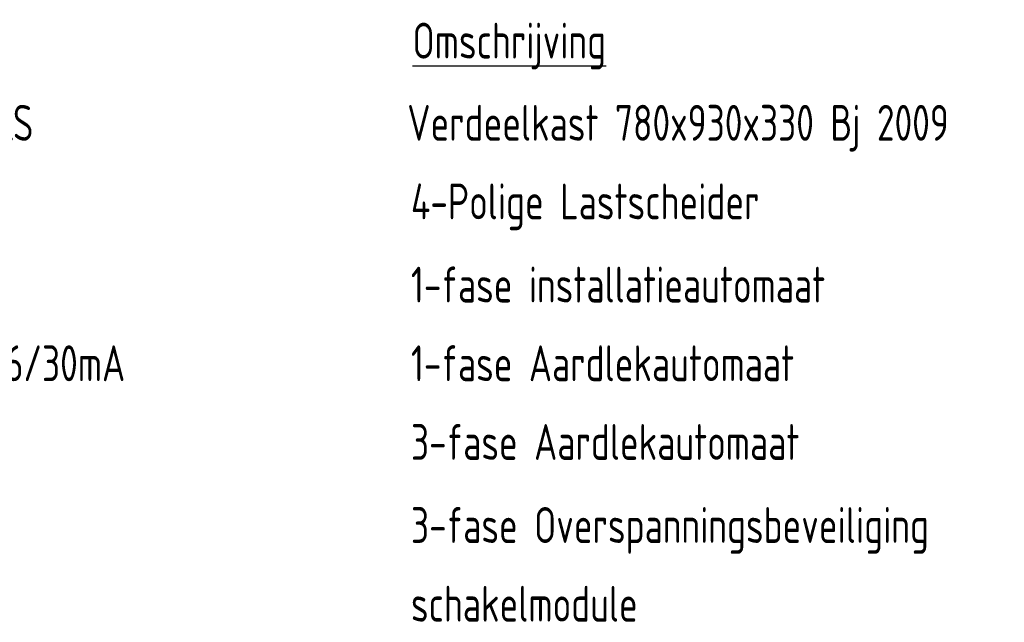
# Model space of a CAD drawing. Header units: millimetres. Extents: x -26318 to 195000, y -34446 to 95000.
# Tile 5 of 22: x -14815 to -12313, y 5347 to 6878. Entities that reach past the tile are written whole.
import ezdxf

# ---------------------------------------------------------------- set-up
doc = ezdxf.new("R2010")
doc.units = ezdxf.units.MM
doc.header["$LTSCALE"] = 100
doc.layers.add('EL$6----', color=7, linetype='Continuous')
doc.styles.add('2_5', font='iso.shx', dxfattribs={"height": 2.5})

msp = doc.modelspace()

# ---------------------------------------------------------------- texts
at = {"layer": 'EL$6----', "color": 1, "style": '2_5', "width": 0.8}
for s, p in [('%%UOmschrijving', (-13816.6, 6779.4)), ('Hager Univers / FP62QS', (-15792.5, 6570.6)), ('Verdeelkast 780x930x330 Bj 2009', (-13829.9, 6570.6)), ('4-Polige Lastscheider', (-13820.6, 6370.8)), ('1-fase installatieautomaat', (-13820.6, 6159.5)), ('Hager / ADA 916G  B16/30mA', (-15792.5, 5959.5)), ('1-fase Aardlekautomaat', (-13820.6, 5959.5)), ('3-fase Aardlekautomaat', (-13820.6, 5759.5)), ('3-fase Overspanningsbeveiliging', (-13820.6, 5548.3)), ('schakelmodule', (-13820.6, 5348.3))]:
    msp.add_text(s, height=91.126, dxfattribs=at).set_placement(p)

doc.saveas('drawing.dxf')
